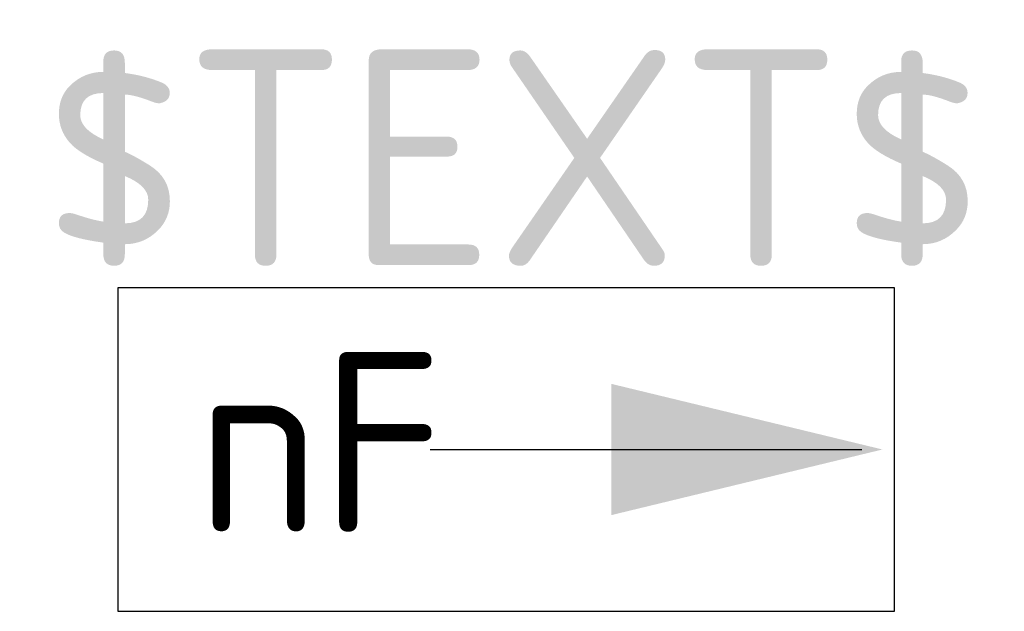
# Model space of a CAD drawing. Extents: x -0.9 to 0.92, y -0.3 to 0.8.
import ezdxf
from ezdxf.enums import TextEntityAlignment as Align

# ---------------------------------------------------------------- set-up
doc = ezdxf.new("R2010")
doc.units = 0
doc.header["$MEASUREMENT"] = 0
doc.styles.add('_TEL_DIM', font='TSSDENG', dxfattribs={"width": 0.6, "height": 3.5, "bigfont": 'TSSDCHN'})

msp = doc.modelspace()

# ---------------------------------------------------------------- linework, layer by layer
for p, q in [((-0.72, 0.3), (-0.72, -0.3)), ((0.72, 0.3), (-0.72, 0.3)), ((0.72, -0.3), (0.72, 0.3)), ((-0.1409, 0), (0.6591, 0)), ((-0.72, -0.3), (0.72, -0.3))]:
    msp.add_line(p, q)
msp.add_solid([(0.1951, -0.1216), (0.6975, 0), (0.1951, 0.1216)])

# ---------------------------------------------------------------- texts
at = {"color": 7, "style": '_TEL_DIM'}
msp.add_text('nF', height=0.33333, dxfattribs=at).set_placement((-0.5738, -0.1534))
msp.add_attdef('$TEXT$', text='D', height=0.4, dxfattribs=at).set_placement((0.0131, 0.5406), align=Align.MIDDLE_CENTER)
at = {"color": 7, "style": '_TEL_DIM', "flags": 1}
for tag in ['REMARK', 'A']:
    msp.add_attdef(tag, text='', height=0.00002, dxfattribs=at).set_placement((0, 0), align=Align.MIDDLE_CENTER)

doc.saveas('drawing.dxf')
